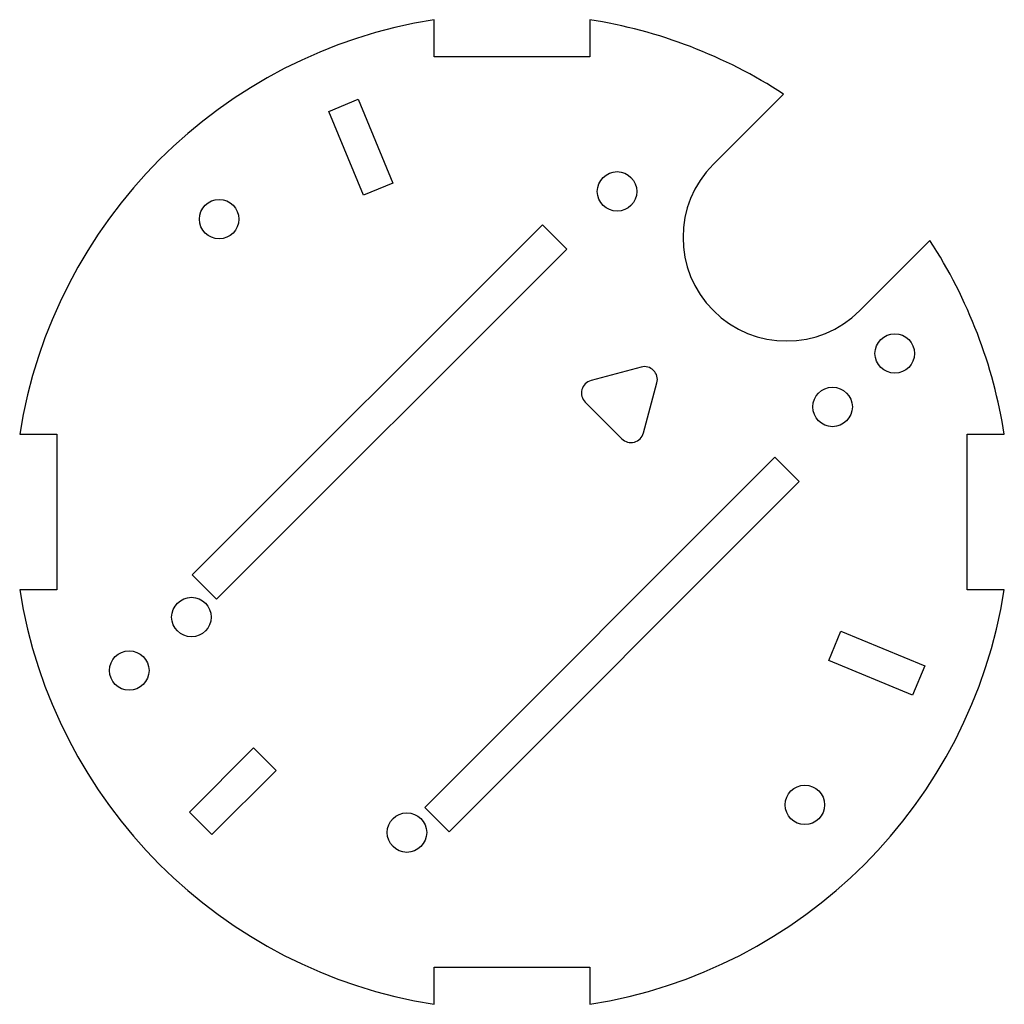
# Model space of a CAD drawing. Header units: millimetres. Extents: x -38 to 38, y -38 to 38.
import ezdxf

# ---------------------------------------------------------------- set-up
doc = ezdxf.new("R2010")
doc.units = ezdxf.units.MM
doc.layers.add('Shape2DView026', color=7, linetype='CONTINUOUS')

msp = doc.modelspace()

# ---------------------------------------------------------------- linework, layer by layer
at = {"layer": 'Shape2DView026'}
for p, q in [((-6, 35.1624), (-6, 38.0296)), ((6, 38.0296), (6, 35.1624)), ((6, 35.1624), (-6, 35.1624)), ((15.5563, 26.8701), (20.9725, 32.2863)), ((-14.143, 30.9431), (-11.8795, 31.8807)), ((-11.8795, 31.8807), (-9.2007, 25.4135)), ((-11.4642, 24.476), (-14.143, 30.9431)), ((-9.2007, 25.4135), (-11.4642, 24.476)), ((-24.7063, -4.86489), (2.34759, 22.189)), ((2.34759, 22.189), (4.2285, 20.3081)), ((32.2863, 20.9725), (26.8701, 15.5563)), ((4.2285, 20.3081), (-22.8254, -6.7458)), ((9.96885, 11.1936), (6.10514, 10.1583)), ((10.1583, 6.10514), (11.1936, 9.96885)), ((5.65685, 8.48528), (8.48528, 5.65685)), ((-38.0296, 6), (-35.1624, 6)), ((-35.1624, 6), (-35.1624, -6)), ((35.1624, 6), (38.0296, 6)), ((35.1624, -6), (35.1624, 6)), ((-6.7458, -22.8254), (20.3081, 4.2285)), ((20.3081, 4.2285), (22.189, 2.34759)), ((22.189, 2.34759), (-4.86489, -24.7063)), ((-22.8254, -6.7458), (-24.7063, -4.86489)), ((-35.1624, -6), (-38.0296, -6)), ((38.0296, -6), (35.1624, -6)), ((24.476, -11.4642), (25.4135, -9.2007)), ((25.4135, -9.2007), (31.8807, -11.8795)), ((30.9431, -14.143), (24.476, -11.4642)), ((31.8807, -11.8795), (30.9431, -14.143)), ((-24.9078, -23.1754), (-19.9581, -18.2257)), ((-19.9581, -18.2257), (-18.2257, -19.9581)), ((-18.2257, -19.9581), (-23.1754, -24.9078)), ((-23.1754, -24.9078), (-24.9078, -23.1754)), ((-4.86489, -24.7063), (-6.7458, -22.8254)), ((-6, -38.0296), (-6, -35.1624)), ((-6, -35.1624), (6, -35.1624)), ((6, -35.1624), (6, -38.0296))]:
    msp.add_line(p, q, dxfattribs=at)
for centre in [(8.11405, 24.7664), (-22.6274, 22.6274), (29.5641, 12.2459), (24.7664, 8.11405), (-24.7664, -8.11405), (-29.5641, -12.2459), (22.6274, -22.6274), (-8.11405, -24.7664)]:
    msp.add_circle(centre, 1.525, dxfattribs=at)
for centre, radius, start, end in [((0, 0), 38.5, 98.9658, 171.034), ((0, 0), 38.5, 56.993, 81.0342), ((21.2132, 21.2132), 8, 135, -45), ((0, 0), 38.5, 8.96576, 33.007), ((10.2277, 10.2277), 1, -15, 105), ((6.36396, 9.19239), 1, 105, -135), ((9.19239, 6.36396), 1, -135, -15), ((0, 0), 38.5, -171.034, -98.9658), ((0, 0), 38.5, -81.0342, -8.96576)]:
    msp.add_arc(centre, radius, start, end, dxfattribs=at)

doc.saveas('drawing.dxf')
